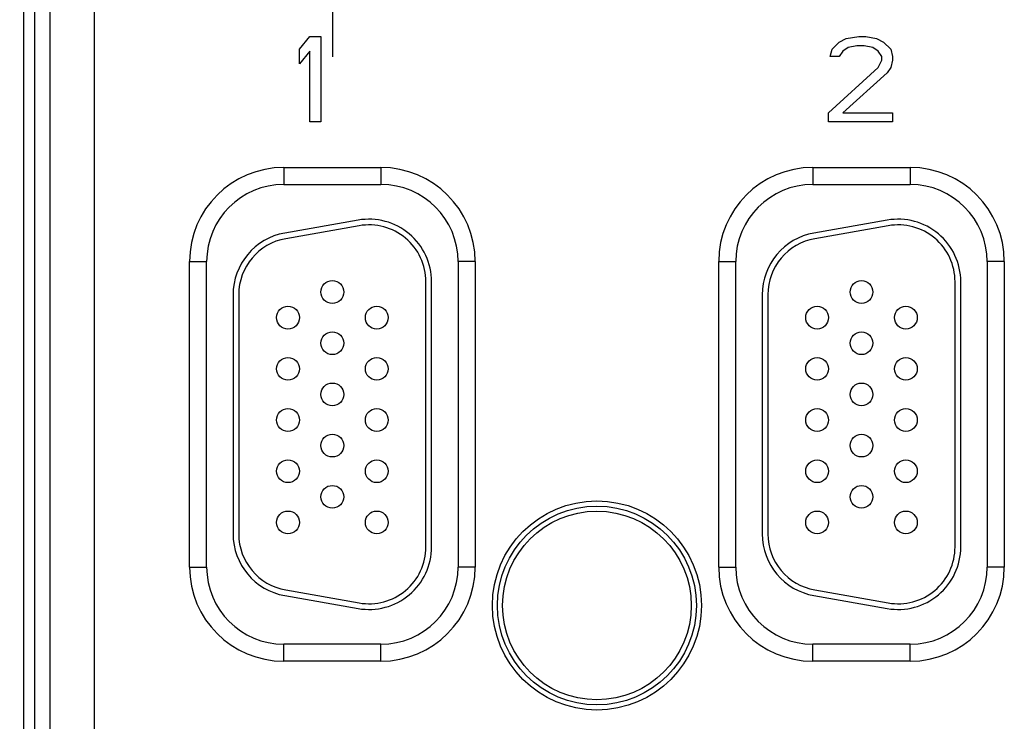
# Model space of a CAD drawing. Header units: inches. Extents: x 0 to 34, y 0 to 22.
# Tile 76 of 94: x 21.1 to 22.8, y 14.3 to 15.5. Entities that reach past the tile are written whole.
import ezdxf

# ---------------------------------------------------------------- set-up
doc = ezdxf.new("R2010")
doc.units = ezdxf.units.IN
doc.header["$LTSCALE"] = 1.87
doc.header["$MEASUREMENT"] = 0
doc.linetypes.add('CENTER', pattern=[0.6, 0.375, -0.075, 0.075, -0.075])
doc.layers.get('0').update_dxf_attribs({"linetype": 'CONTINUOUS'})
for name, color, linetype in [('03___PRT_ALL_CURVES', 7, 'CONTINUOUS'), ('DEFAULT_1', 7, 'CENTER'), ('DIMENSIONS', 7, 'CONTINUOUS')]:
    doc.layers.add(name, color=color, linetype=linetype)
doc.styles.get("Standard").update_dxf_attribs({"font": 'txt', "width": 0.8})
doc.dimstyles.new('DIMSTYLE_2', dxfattribs={"dimtxt": 0.125, "dimasz": 0.18, "dimexe": 0.18, "dimexo": 0.0625, "dimgap": 0.09, "dimtad": 0, "dimtih": 1, "dimtoh": 1, "dimzin": 4, "dimdsep": 46, "dimtxsty": 'STANDARD', "dimblk": '_FILLED', "dimblk1": '_FILLED', "dimblk2": '_FILLED', "dimcen": 0.09, "dimadec": 0, "dimazin": 0, "dimtp": 0.01, "dimtm": 0.01, "dimtfac": 1, "dimtofl": 0, "dimtmove": 0, "dimatfit": 3, "dimldrblk": '_FILLED', "dimfxl": 1, "dimtolj": 1, "dimtzin": 4, "dimarcsym": 0})

# ---------------------------------------------------------------- blocks, each defined once
blk = doc.blocks.new('_FILLED')
at = {"color": 0, "linetype": 'BYBLOCK'}
blk.add_solid([(0, 0), (-1, 0.1736), (-1, -0.1736)], dxfattribs=at)
blk = doc.blocks.new('*D7')
at = {"layer": 'DIMENSIONS', "color": 2, "linetype": 'CONTINUOUS'}
for p, q in [((20.3392, 15.3729), (20.3392, 10.7839)), ((18.8829, 13.7837), (18.8829, 9.7063)), ((20.3392, 10.5304), (20.3392, 9.7063)), ((18.8829, 9.8313), (18.5229, 9.8313)), ((20.3392, 9.8313), (20.7032, 9.8313))]:
    blk.add_line(p, q, dxfattribs=at)
at = {"layer": 'DIMENSIONS', "color": 2, "linetype": 'CONTINUOUS', "xscale": 0.18, "yscale": 0.18, "zscale": 0.18}
blk.add_blockref('_FILLED', (18.8829, 9.8313), dxfattribs=at)
at = {"layer": 'DIMENSIONS', "color": 2, "linetype": 'CONTINUOUS', "xscale": 0.18, "yscale": 0.18, "zscale": 0.18, "rotation": 180}
blk.add_blockref('_FILLED', (20.3392, 9.8313), dxfattribs=at)
at = {"layer": 'DIMENSIONS', "color": 2, "linetype": 'CONTINUOUS', "width": 0.8}
for s, p in [('[', (21.3907, 9.7688)), (']', (21.9907, 9.7688)), ('1.456', (20.7657, 9.7688)), ('36.99', (21.4907, 9.7688))]:
    blk.add_text(s, height=0.125, dxfattribs=at).set_placement(p)

msp = doc.modelspace()

# ---------------------------------------------------------------- linework, layer by layer
at = {"color": 7, "linetype": 'CONTINUOUS'}
for p, q in [((21.216, 13.9046), (21.216, 17.0274)), ((21.0912, 16.9772), (21.0912, 13.9548)), ((21.1102, 16.9772), (21.1102, 13.9548)), ((21.1381, 13.9826), (21.1381, 16.9494)), ((21.5484, 15.236), (21.5484, 15.206)), ((21.5484, 15.236), (21.7194, 15.236)), ((21.7194, 15.236), (21.7194, 15.206)), ((22.4784, 15.236), (22.4784, 15.206)), ((22.4784, 15.236), (22.6494, 15.236)), ((22.6494, 15.236), (22.6494, 15.206)), ((21.5484, 15.206), (21.7194, 15.206)), ((22.4784, 15.206), (22.6494, 15.206)), ((21.6793, 15.1433), (21.5503, 15.1206)), ((22.6093, 15.1433), (22.4803, 15.1206)), ((21.681, 15.1335), (21.552, 15.1107)), ((22.611, 15.1335), (22.482, 15.1107)), ((21.3829, 14.5335), (21.3829, 15.0705)), ((21.3829, 15.0705), (21.4129, 15.0705)), ((21.4129, 14.5335), (21.4129, 15.0705)), ((21.8549, 15.0705), (21.8549, 14.5335)), ((21.8849, 15.0705), (21.8549, 15.0705)), ((21.8849, 15.0705), (21.8849, 14.5335)), ((22.3129, 14.5335), (22.3129, 15.0705)), ((22.3129, 15.0705), (22.3429, 15.0705)), ((22.3429, 14.5335), (22.3429, 15.0705)), ((22.7849, 15.0705), (22.7849, 14.5335)), ((22.8149, 15.0705), (22.7849, 15.0705)), ((22.8149, 15.0705), (22.8149, 14.5335)), ((21.7984, 14.569), (21.7984, 15.035)), ((21.8084, 14.569), (21.8084, 15.035)), ((22.7284, 14.569), (22.7284, 15.035)), ((22.7384, 14.569), (22.7384, 15.035)), ((21.4594, 15.0123), (21.4594, 14.5917)), ((21.4694, 15.0123), (21.4694, 14.5917)), ((22.3894, 15.0123), (22.3894, 14.5917)), ((22.3994, 15.0123), (22.3994, 14.5917)), ((21.3829, 14.5335), (21.4129, 14.5335)), ((21.8849, 14.5335), (21.8549, 14.5335)), ((22.3129, 14.5335), (22.3429, 14.5335)), ((22.8149, 14.5335), (22.7849, 14.5335)), ((21.552, 14.4933), (21.681, 14.4705)), ((22.482, 14.4933), (22.611, 14.4705)), ((21.5503, 14.4834), (21.6793, 14.4607)), ((22.4803, 14.4834), (22.6093, 14.4607)), ((21.5484, 14.368), (21.5484, 14.398)), ((21.7194, 14.398), (21.5484, 14.398)), ((21.7194, 14.368), (21.7194, 14.398)), ((22.4784, 14.368), (22.4784, 14.398)), ((22.6494, 14.398), (22.4784, 14.398)), ((22.6494, 14.368), (22.6494, 14.398)), ((21.7194, 14.368), (21.5484, 14.368)), ((22.6494, 14.368), (22.4784, 14.368))]:
    msp.add_line(p, q, dxfattribs=at)
for centre, radius in [((21.6339, 15.017), 0.02), ((22.5639, 15.017), 0.02), ((21.5559, 14.972), 0.02), ((21.7119, 14.972), 0.02), ((22.4859, 14.972), 0.02), ((22.6419, 14.972), 0.02), ((21.6339, 14.927), 0.02), ((22.5639, 14.927), 0.02), ((21.5559, 14.882), 0.02), ((21.7119, 14.882), 0.02), ((22.4859, 14.882), 0.02), ((22.6419, 14.882), 0.02), ((21.6339, 14.837), 0.02), ((22.5639, 14.837), 0.02), ((21.5559, 14.792), 0.02), ((21.7119, 14.792), 0.02), ((22.4859, 14.792), 0.02), ((22.6419, 14.792), 0.02), ((21.6339, 14.747), 0.02), ((22.5639, 14.747), 0.02), ((21.5559, 14.702), 0.02), ((21.7119, 14.702), 0.02), ((22.4859, 14.702), 0.02), ((22.6419, 14.702), 0.02), ((21.6339, 14.657), 0.02), ((22.5639, 14.657), 0.02), ((22.0989, 14.466), 0.1838), ((22.0989, 14.466), 0.1748), ((22.0989, 14.466), 0.1748), ((21.5559, 14.612), 0.02), ((21.7119, 14.612), 0.02), ((22.0989, 14.466), 0.1658), ((22.4859, 14.612), 0.02), ((22.6419, 14.612), 0.02)]:
    msp.add_circle(centre, radius, dxfattribs=at)
for centre, radius, start, end in [((21.5484, 15.0705), 0.1655, 90, 180), ((21.7194, 15.0705), 0.1655, 0, 90), ((22.4784, 15.0705), 0.1655, 90, 180), ((22.6494, 15.0705), 0.1655, 0, 90), ((21.5484, 15.0705), 0.1355, 90, 180), ((21.7194, 15.0705), 0.1355, 0, 90), ((22.4784, 15.0705), 0.1355, 90, 180), ((22.6494, 15.0705), 0.1355, 0, 90), ((21.6984, 15.035), 0.11, 0, 100), ((22.6284, 15.035), 0.11, 0, 100), ((21.6984, 15.035), 0.1, 0, 100), ((22.6284, 15.035), 0.1, 0, 100), ((21.5694, 15.0123), 0.11, 100, 180), ((21.5694, 15.0123), 0.1, 100, 180), ((22.4994, 15.0123), 0.11, 100, 180), ((22.4994, 15.0123), 0.1, 100, 180), ((21.5694, 14.5917), 0.11, 180, 260), ((21.5694, 14.5917), 0.1, 180, 260), ((22.4994, 14.5917), 0.11, 180, 260), ((22.4994, 14.5917), 0.1, 180, 260), ((21.6984, 14.569), 0.11, 260, 360), ((21.6984, 14.569), 0.1, 260, 360), ((22.6284, 14.569), 0.11, 260, 360), ((22.6284, 14.569), 0.1, 260, 360), ((21.5484, 14.5335), 0.1655, 180, 270), ((21.5484, 14.5335), 0.1355, 180, 270), ((21.7194, 14.5335), 0.1355, 270, 360), ((21.7194, 14.5335), 0.1655, 270, 360), ((22.4784, 14.5335), 0.1655, 180, 270), ((22.4784, 14.5335), 0.1355, 180, 270), ((22.6494, 14.5335), 0.1355, 270, 360), ((22.6494, 14.5335), 0.1655, 270, 360)]:
    msp.add_arc(centre, radius, start, end, dxfattribs=at)
at = {"layer": '03___PRT_ALL_CURVES', "color": 40, "linetype": 'CONTINUOUS'}
for p, q in [((21.5759, 15.4437), (21.5946, 15.466)), ((21.5946, 15.466), (21.6134, 15.466)), ((21.6134, 15.466), (21.6134, 15.316)), ((22.5121, 15.4437), (22.5246, 15.4564)), ((22.5246, 15.4564), (22.5371, 15.4628)), ((22.5371, 15.4628), (22.559, 15.466)), ((22.559, 15.466), (22.5715, 15.466)), ((22.5715, 15.466), (22.5903, 15.4628)), ((22.5903, 15.4628), (22.6028, 15.4564)), ((22.6028, 15.4564), (22.6153, 15.4437)), ((21.5759, 15.4181), (21.5759, 15.4437)), ((21.5946, 15.4405), (21.5759, 15.4181)), ((21.5946, 15.316), (21.5946, 15.4405)), ((22.509, 15.4309), (22.5121, 15.4437)), ((22.5309, 15.4405), (22.5246, 15.4309)), ((22.5403, 15.4469), (22.5309, 15.4405)), ((22.5559, 15.45), (22.5403, 15.4469)), ((22.5684, 15.45), (22.5559, 15.45)), ((22.584, 15.4469), (22.5684, 15.45)), ((22.5934, 15.4405), (22.584, 15.4469)), ((22.5996, 15.4309), (22.5934, 15.4405)), ((22.6153, 15.4437), (22.6184, 15.4309)), ((22.5246, 15.4309), (22.509, 15.4309)), ((22.5934, 15.4117), (22.5996, 15.4245)), ((22.5996, 15.4245), (22.5996, 15.4309)), ((22.6184, 15.4245), (22.6153, 15.4117)), ((22.6184, 15.4309), (22.6184, 15.4245)), ((22.5059, 15.332), (22.5934, 15.4117)), ((22.609, 15.4022), (22.5309, 15.332)), ((22.6153, 15.4117), (22.609, 15.4022)), ((21.6134, 15.316), (21.5946, 15.316)), ((22.5059, 15.316), (22.5059, 15.332)), ((22.6184, 15.316), (22.5059, 15.316)), ((22.5309, 15.332), (22.6184, 15.332)), ((22.6184, 15.332), (22.6184, 15.316))]:
    msp.add_line(p, q, dxfattribs=at)
at = {"layer": 'DEFAULT_1', "color": 7, "linetype": 'CENTER'}
msp.add_line((21.6339, 15.767), (21.6339, 15.4305), dxfattribs=at)

# ---------------------------------------------------------------- dimensions: what is measured, and where the dimension line sits
at = {"layer": 'DIMENSIONS', "color": 2, "linetype": 'CONTINUOUS'}
dim = msp.add_linear_dim(base=(20.3392, 9.8313), p1=(18.8829, 13.7837), p2=(20.3392, 15.3729), dimstyle='DIMSTYLE_2', dxfattribs=at)
dim.commit()
dim.dimension.update_dxf_attribs({"geometry": '*D7', "text_midpoint": (21.4282, 9.8313), "dimtype": 160})

doc.saveas('drawing.dxf')
